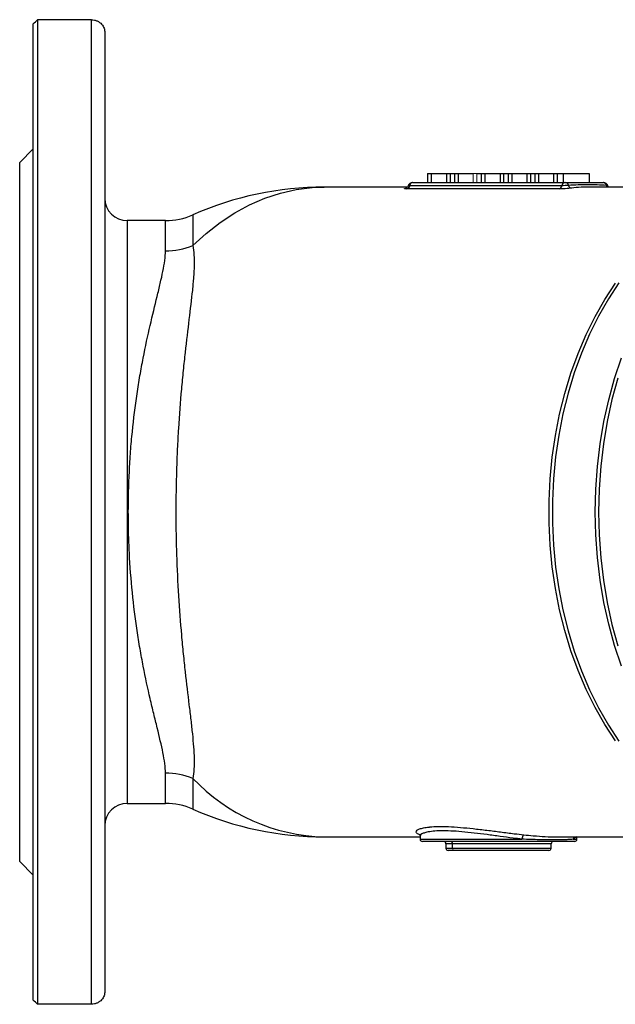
# Model space of a CAD drawing. Header units: millimetres. Extents: x -1742 to -179, y -371 to 715.
# Tile 6 of 16: x -876 to -743, y -371 to -151. Entities that reach past the tile are written whole.
import ezdxf

# ---------------------------------------------------------------- set-up
doc = ezdxf.new("R2010")
doc.units = ezdxf.units.MM

msp = doc.modelspace()

# ---------------------------------------------------------------- linework, layer by layer
at = {"color": 0, "linetype": 'Continuous', "lineweight": 25}
for p, q in [((-872.44, -151.21), (-872.44, -370.89)), ((-860.44, -151.21), (-872.44, -151.21)), ((-860.44, -370.89), (-860.44, -151.21)), ((-873.44, -369.93), (-873.44, -152.17)), ((-857.44, -154.09), (-857.44, -368)), ((-873.44, -180.05), (-876.44, -183.05)), ((-876.44, -339.05), (-876.44, -183.05)), ((-785.37, -185.55), (-784.56, -185.55)), ((-785.37, -185.55), (-785.37, -187.55)), ((-784.56, -185.55), (-781.19, -185.55)), ((-784.56, -185.55), (-784.56, -187.55)), ((-781.19, -185.55), (-781.19, -187.55)), ((-781.19, -185.55), (-780.38, -185.55)), ((-780.38, -185.55), (-780.38, -187.55)), ((-780.38, -185.55), (-779.39, -185.55)), ((-779.39, -185.55), (-778.57, -185.55)), ((-779.39, -185.55), (-779.39, -187.55)), ((-778.57, -185.55), (-775.21, -185.55)), ((-778.57, -185.55), (-778.57, -187.55)), ((-774.4, -185.55), (-773.41, -185.55)), ((-773.41, -185.55), (-772.59, -185.55)), ((-773.41, -185.55), (-773.41, -187.55)), ((-772.59, -185.55), (-769.22, -185.55)), ((-772.59, -185.55), (-772.59, -187.55)), ((-769.22, -185.55), (-768.42, -185.55)), ((-769.22, -185.55), (-769.22, -187.55)), ((-768.42, -185.55), (-767.42, -185.55)), ((-768.42, -185.55), (-768.42, -187.55)), ((-767.42, -185.55), (-766.61, -185.55)), ((-767.42, -185.55), (-767.42, -187.55)), ((-766.61, -185.55), (-763.24, -185.55)), ((-766.61, -185.55), (-766.61, -187.55)), ((-763.24, -185.55), (-763.24, -187.55)), ((-763.24, -185.55), (-762.43, -185.55)), ((-762.43, -185.55), (-762.43, -187.55)), ((-762.43, -185.55), (-761.44, -185.55)), ((-761.44, -185.55), (-760.62, -185.55)), ((-761.44, -185.55), (-761.44, -187.55)), ((-760.62, -185.55), (-757.26, -185.55)), ((-760.62, -185.55), (-760.62, -187.55)), ((-757.26, -185.55), (-756.45, -185.55)), ((-757.26, -185.55), (-757.26, -187.55)), ((-756.45, -185.55), (-755.14, -185.55)), ((-756.45, -185.55), (-756.45, -187.55)), ((-755.14, -185.55), (-749.31, -185.55)), ((-755.14, -185.55), (-755.14, -187.55)), ((-749.31, -185.55), (-749.31, -187.55)), ((-789.88, -188.55), (-808.44, -188.55)), ((-755.44, -188.27), (-789.38, -188.27)), ((-788.73, -187.55), (-788.71, -187.55)), ((-788.7, -187.55), (-754.76, -187.55)), ((-723.13, -188.55), (-749.05, -188.55)), ((-756.04, -188.98), (-789.98, -188.98)), ((-837.81, -194.76), (-837.81, -201.62)), ((-843.89, -196.05), (-852.44, -196.05)), ((-852.44, -196.05), (-852.44, -326.05)), ((-843.89, -202.78), (-843.89, -196.05)), ((-843.89, -326.05), (-843.89, -319.32)), ((-837.81, -320.47), (-837.81, -327.33)), ((-852.44, -326.05), (-843.89, -326.05)), ((-808.44, -333.55), (-787.05, -333.55)), ((-787.05, -333.38), (-787.05, -334.05)), ((-756.54, -333.55), (-723.13, -333.55)), ((-752.16, -333.55), (-752.86, -334.05)), ((-752.05, -334.05), (-752.05, -333.55)), ((-787.05, -334.05), (-764.31, -334.05)), ((-752.55, -334.55), (-786.55, -334.55)), ((-781.3, -335.05), (-781.3, -336.05)), ((-779.8, -335.05), (-781.3, -335.05)), ((-781.3, -336.05), (-779.8, -336.05)), ((-757.8, -335.05), (-779.8, -335.05)), ((-779.8, -336.05), (-779.8, -335.05)), ((-779.8, -336.05), (-757.8, -336.05)), ((-757.8, -336.05), (-757.8, -335.05)), ((-752.86, -334.05), (-752.05, -334.05)), ((-779.3, -336.55), (-780.8, -336.55)), ((-758.3, -336.55), (-779.3, -336.55)), ((-876.44, -339.05), (-873.44, -342.05)), ((-860.44, -370.89), (-872.44, -370.89))]:
    msp.add_line(p, q, dxfattribs=at)
at = {"color": 0, "linetype": 'Continuous', "lineweight": 18}
for p, q in [((-775.21, -185.55), (-774.4, -185.55)), ((-775.21, -185.55), (-775.21, -187.55)), ((-774.4, -185.55), (-774.4, -187.55))]:
    msp.add_line(p, q, dxfattribs=at)
at = {"color": 0, "linetype": 'Continuous', "lineweight": 25, "flags": 128}
for points in [[(-837.81, -201.62), (-834.81, -198.88), (-831.69, -196.43), (-828.45, -194.3), (-825.11, -192.49), (-821.7, -191.01), (-818.22, -189.88), (-814.69, -189.09), (-811.13, -188.65), (-808.44, -188.55)], [(-743.43, -312.1), (-745.79, -308.49), (-747.98, -304.66), (-749.98, -300.63), (-751.78, -296.41), (-753.38, -292.04), (-754.76, -287.51), (-755.92, -282.87), (-756.85, -278.13), (-757.56, -273.3), (-758.03, -268.42), (-758.26, -263.51), (-758.26, -258.59), (-758.03, -253.67), (-757.56, -248.79), (-756.85, -243.97), (-755.92, -239.23), (-754.76, -234.58), (-753.38, -230.06), (-751.78, -225.68), (-749.98, -221.47), (-747.98, -217.44), (-745.79, -213.61), (-743.43, -209.99)], [(-742.66, -209.9), (-745.03, -213.51), (-747.22, -217.35), (-749.23, -221.39), (-751.03, -225.62), (-752.63, -230), (-754.02, -234.53), (-755.18, -239.18), (-756.12, -243.94), (-756.82, -248.77), (-757.3, -253.66), (-757.53, -258.58), (-757.53, -263.52), (-757.3, -268.44), (-756.82, -273.33), (-756.12, -278.16), (-755.18, -282.91), (-754.02, -287.57), (-752.63, -292.1), (-751.03, -296.48), (-749.23, -300.71), (-747.22, -304.75), (-745.03, -308.58), (-742.66, -312.2)], [(-742.12, -295.46), (-743.65, -290.84), (-744.95, -286.08), (-746.03, -281.21), (-746.87, -276.25), (-747.47, -271.22), (-747.83, -266.15), (-747.96, -261.05), (-747.83, -255.95), (-747.47, -250.88), (-746.87, -245.85), (-746.03, -240.89), (-744.95, -236.02), (-743.65, -231.26), (-742.12, -226.64)], [(-742.91, -231.22), (-744.22, -235.98), (-745.29, -240.86), (-746.13, -245.83), (-746.74, -250.86), (-747.1, -255.94), (-747.22, -261.05), (-747.1, -266.15), (-746.74, -271.24), (-746.13, -276.27), (-745.29, -281.24), (-744.22, -286.12), (-742.91, -290.88)]]:
    msp.add_lwpolyline(points, dxfattribs=at)
at = {"color": 0, "linetype": 'Continuous', "lineweight": 25}
for centre, radius, start, end in [((-808.44, -261.05), 72.5, 90, 113.8955), ((-790.21, -188.18), 0.833, 285.8131, 353.8344), ((-788.75, -188.55), 1, 90, 161.4156), ((-788.59, -188.33), 0.793, 98.1146, 175.1544), ((-756.27, -188.18), 0.833, 285.8131, 353.8344), ((-754.65, -188.33), 0.793, 98.1146, 175.1544), ((-754.66, -188.28), 0.742, 8.7269, 82.1822), ((-753.13, -187.98), 0.814, 193.3742, 262.8338), ((-749.04, -224.91), 36.36, 90.0044, 96.6139), ((-746.24, -188.32), 0.773, 10.8686, 83.8631), ((-746.12, -188.55), 1, 18.5285, 90), ((-744.53, -187.97), 0.971, 192.0309, 216.665), ((-852.44, -191.05), 5, 180, 270), ((-843.89, -181.05), 15, 270, 293.8955), ((-843.87, -186.29), 16.48, 269.9286, 291.5544), ((-843.87, -335.8), 16.48, 68.4456, 90.0714), ((-807.33, -291.53), 42.03, 223.5159, 268.4853), ((-852.44, -331.05), 5, 90, 180), ((-843.89, -341.05), 15, 66.1045, 90), ((-808.44, -261.05), 72.5, 246.1045, 270), ((-763.03, -333.97), 1.28, 134.2973, 183.6177), ((-751.85, -334.01), 1, 152.4048, 181.9675), ((-786.55, -334.05), 0.5, 180, 270), ((-781.8, -335.05), 0.5, 0, 90), ((-780.8, -336.05), 0.5, 180, 270), ((-780.3, -335.05), 0.5, 0, 90), ((-758.3, -336.05), 0.5, 270, 0), ((-757.3, -335.05), 0.5, 90, 180), ((-752.55, -334.05), 0.5, 270, 0)]:
    msp.add_arc(centre, radius, start, end, dxfattribs=at)
at = {"color": 0, "linetype": 'Continuous', "lineweight": 18}
msp.add_arc((-779.3, -336.05), 0.5, 180, 270, dxfattribs=at)
at = {"color": 0, "linetype": 'Continuous', "lineweight": 25}
for points in [[(-873.44, -152.17), (-873.11, -151.85), (-872.78, -151.53), (-872.44, -151.21)], [(-872.44, -370.89), (-872.78, -370.57), (-873.11, -370.25), (-873.44, -369.93)]]:
    msp.add_open_spline(points, degree=3, dxfattribs=at)
for points, knots in [([(-860.44, -151.21), (-860.21, -151.21), (-859.98, -151.24), (-859.64, -151.31), (-859.53, -151.34), (-859.32, -151.42), (-859.22, -151.46), (-858.93, -151.59), (-858.75, -151.7), (-858.43, -151.94), (-858.29, -152.07), (-857.91, -152.49), (-857.74, -152.8), (-857.5, -153.44), (-857.44, -153.76), (-857.44, -154.09)], [0, 0, 0, 0, 0.125, 0.125, 0.1875, 0.1875, 0.25, 0.25, 0.375, 0.375, 0.5, 0.5, 0.75, 0.75, 1, 1, 1, 1]), ([(-789.98, -188.98), (-790.17, -188.98), (-790.32, -188.97), (-790.52, -188.95), (-790.57, -188.94), (-790.57, -188.91), (-790.56, -188.9), (-790.51, -188.88), (-790.48, -188.87), (-790.38, -188.85), (-790.32, -188.83), (-790.18, -188.81), (-790.09, -188.8), (-790, -188.79)], [0, 0, 0, 0, 0.25, 0.25, 0.5, 0.5, 0.625, 0.625, 0.75, 0.75, 0.875, 0.875, 1, 1, 1, 1]), ([(-789.69, -188.23), (-789.73, -188.32), (-789.8, -188.48), (-789.97, -188.66), (-790.12, -188.77), (-790.22, -188.82), (-790.27, -188.84), (-790.29, -188.84), (-790.27, -188.84), (-790.26, -188.83)], [0, 0, 0, 0, 0.2160719, 0.3998493, 0.5512773, 0.6617854, 0.7517045, 0.8546058, 1, 1, 1, 1]), ([(-789.38, -188.27), (-789.46, -188.27), (-789.61, -188.26), (-789.7, -188.25), (-789.68, -188.24), (-789.68, -188.23)], [0, 0, 0, 0, 0.414822, 0.829593, 1, 1, 1, 1]), ([(-788.75, -187.55), (-788.74, -187.55), (-788.74, -187.55), (-788.72, -187.55), (-788.71, -187.55), (-788.7, -187.55)], [0, 0, 0, 0, 0.418542, 0.844271, 1, 1, 1, 1]), ([(-753.23, -188.79), (-753.42, -188.81), (-753.64, -188.84), (-754.12, -188.88), (-754.38, -188.9), (-754.77, -188.93), (-754.9, -188.94), (-755.15, -188.95), (-755.28, -188.96), (-755.52, -188.97), (-755.63, -188.97), (-755.85, -188.98), (-755.95, -188.98), (-756.04, -188.98)], [0, 0, 0, 0, 0.25, 0.25, 0.5, 0.5, 0.625, 0.625, 0.75, 0.75, 0.875, 0.875, 1, 1, 1, 1]), ([(-753.92, -188.17), (-754.02, -188.18), (-754.14, -188.19), (-754.4, -188.22), (-754.54, -188.23), (-754.96, -188.25), (-755.24, -188.27), (-755.44, -188.27)], [0, 0, 0, 0, 0.25, 0.25, 0.5, 0.5, 1, 1, 1, 1]), ([(-754.76, -187.55), (-754.76, -187.55), (-754.75, -187.55), (-754.75, -187.55), (-754.73, -187.55), (-754.72, -187.55), (-754.7, -187.55), (-754.69, -187.55), (-754.67, -187.55), (-754.65, -187.55), (-754.65, -187.55), (-754.65, -187.55), (-754.64, -187.55), (-754.63, -187.55), (-754.61, -187.55), (-754.6, -187.55), (-754.58, -187.55), (-754.57, -187.55), (-754.55, -187.55)], [0, 0, 0, 0, 0.0000183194, 0.0000183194, 0.0000183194, 0.0000690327, 0.0000690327, 0.0000690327, 0.0001197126, 0.0001197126, 0.0001197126, 0.0001304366, 0.0001304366, 0.0001304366, 0.000179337, 0.000179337, 0.000179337, 0.0002292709, 0.0002292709, 0.0002292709, 0.0002292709]), ([(-754.55, -187.55), (-753.83, -187.55), (-753.11, -187.55), (-751.68, -187.55), (-750.97, -187.55), (-749.57, -187.55), (-748.88, -187.55), (-747.51, -187.55), (-746.83, -187.55), (-746.16, -187.55)], [0, 0, 0, 0, 0.25, 0.25, 0.5, 0.5, 0.75, 0.75, 1, 1, 1, 1]), ([(-745.48, -188.17), (-746.86, -188.09), (-748.25, -188.05), (-751.07, -188.05), (-752.49, -188.09), (-753.92, -188.17)], [0, 0, 0, 0, 0.5, 0.5, 1, 1, 1, 1]), ([(-746.16, -187.55), (-746.16, -187.55), (-746.15, -187.55), (-746.13, -187.55), (-746.13, -187.55), (-746.13, -187.55)], [0, 0, 0, 0, 0.016734, 0.801812, 1, 1, 1, 1]), ([(-745.18, -188.24), (-745.18, -188.23), (-745.17, -188.22), (-745.3, -188.19), (-745.43, -188.18), (-745.48, -188.17)], [0, 0, 0, 0, 0.340077, 0.737628, 1, 1, 1, 1]), ([(-744.98, -188.55), (-745.02, -188.51), (-745.1, -188.42), (-745.14, -188.29), (-745.16, -188.22)], [0, 0, 0, 0, 0.44018, 1, 1, 1, 1]), ([(-837.81, -201.62), (-837.54, -202.93), (-837.47, -204.41), (-837.52, -206.9), (-837.57, -207.77), (-837.68, -209.15), (-837.72, -209.62), (-837.8, -210.59), (-837.85, -211.09), (-838.11, -213.61), (-838.38, -215.78), (-838.93, -220.39), (-839.23, -222.85), (-839.66, -226.76), (-839.81, -228.11), (-840.09, -230.84), (-840.22, -232.23), (-840.6, -236.47), (-840.82, -239.39), (-841.1, -243.9), (-841.18, -245.43), (-841.29, -247.76), (-841.32, -248.54), (-841.38, -250.1), (-841.41, -250.88), (-841.53, -254.79), (-841.58, -257.93), (-841.58, -262.65), (-841.57, -264.23), (-841.53, -266.6), (-841.52, -267.39), (-841.48, -268.97), (-841.46, -269.77), (-841.33, -273.7), (-841.19, -276.76), (-840.82, -282.75), (-840.59, -285.66), (-840.21, -289.93), (-840.08, -291.33), (-839.8, -294.07), (-839.66, -295.4), (-839.23, -299.28), (-838.93, -301.73), (-838.51, -305.21), (-838.37, -306.33), (-838.18, -307.97), (-838.12, -308.5), (-838.01, -309.55), (-837.95, -310.06), (-837.69, -312.57), (-837.54, -314.39), (-837.47, -317.69), (-837.54, -319.17), (-837.81, -320.47)], [0, 0, 0, 0, 0.0625, 0.0625, 0.09375, 0.09375, 0.109375, 0.109375, 0.125, 0.125, 0.1875, 0.1875, 0.25, 0.25, 0.28125, 0.28125, 0.3125, 0.3125, 0.375, 0.375, 0.40625, 0.40625, 0.421875, 0.421875, 0.4375, 0.4375, 0.5, 0.5, 0.53125, 0.53125, 0.546875, 0.546875, 0.5625, 0.5625, 0.625, 0.625, 0.6875, 0.6875, 0.71875, 0.71875, 0.75, 0.75, 0.8125, 0.8125, 0.84375, 0.84375, 0.859375, 0.859375, 0.875, 0.875, 0.9375, 0.9375, 1, 1, 1, 1]), ([(-843.89, -319.32), (-843.89, -318.64), (-843.95, -317.92), (-844.15, -316.39), (-844.29, -315.58), (-844.8, -313.05), (-845.26, -311.2), (-845.87, -308.68), (-846, -308.16), (-846.26, -307.11), (-846.39, -306.58), (-846.78, -304.95), (-847.05, -303.83), (-847.84, -300.4), (-848.37, -297.98), (-849.11, -294.18), (-849.35, -292.88), (-849.69, -290.88), (-849.8, -290.21), (-850.02, -288.85), (-850.13, -288.16), (-850.64, -284.72), (-851, -281.9), (-851.58, -276.13), (-851.8, -273.18), (-852, -269.41), (-852.03, -268.65), (-852.09, -267.13), (-852.11, -266.37), (-852.17, -264.1), (-852.19, -262.58), (-852.19, -258.05), (-852.11, -255.04), (-851.89, -250.54), (-851.79, -249.04), (-851.57, -246.05), (-851.44, -244.58), (-851, -240.23), (-850.65, -237.41), (-850.03, -233.3), (-849.82, -231.95), (-849.47, -229.95), (-849.36, -229.29), (-849.12, -227.99), (-848.99, -227.34), (-848.37, -224.14), (-847.85, -221.73), (-846.79, -217.15), (-846.26, -215), (-845.64, -212.47), (-845.52, -211.97), (-845.28, -210.99), (-845.17, -210.51), (-844.84, -209.11), (-844.64, -208.22), (-844.29, -206.52), (-844.15, -205.71), (-843.95, -204.18), (-843.89, -203.46), (-843.89, -202.78)], [0, 0, 0, 0, 0.03125, 0.03125, 0.0625, 0.0625, 0.125, 0.125, 0.140625, 0.140625, 0.15625, 0.15625, 0.1875, 0.1875, 0.25, 0.25, 0.28125, 0.28125, 0.296875, 0.296875, 0.3125, 0.3125, 0.375, 0.375, 0.4375, 0.4375, 0.453125, 0.453125, 0.46875, 0.46875, 0.5, 0.5, 0.5625, 0.5625, 0.59375, 0.59375, 0.625, 0.625, 0.6875, 0.6875, 0.71875, 0.71875, 0.734375, 0.734375, 0.75, 0.75, 0.8125, 0.8125, 0.875, 0.875, 0.890625, 0.890625, 0.90625, 0.90625, 0.9375, 0.9375, 0.96875, 0.96875, 1, 1, 1, 1]), ([(-787.12, -333.06), (-787.3, -332.98), (-787.75, -332.8), (-788.01, -332.45), (-787.82, -332.08), (-787.22, -331.76), (-786.37, -331.5), (-785.52, -331.4), (-785.09, -331.35)], [0, 0, 0, 0, 0.13057, 0.325003, 0.525051, 0.68228, 0.842414, 1, 1, 1, 1]), ([(-785.09, -331.35), (-785.02, -331.34), (-784.46, -331.25), (-783, -331.2), (-780.74, -331.23), (-778.11, -331.4), (-775.21, -331.68), (-772.19, -332.04), (-769.09, -332.43), (-766.32, -332.79), (-764.62, -332.98), (-763.93, -333.06)], [0, 0, 0, 0, 0.019972, 0.14562, 0.271263, 0.400677, 0.527882, 0.658848, 0.783114, 0.910832, 1, 1, 1, 1]), ([(-787.21, -332.96), (-787.19, -332.96), (-787.14, -332.98), (-787.09, -333.24), (-787.06, -333.38)], [0, 0, 0, 0, 0.485752, 1, 1, 1, 1]), ([(-764.31, -334.05), (-764.97, -333.97), (-766.56, -333.78), (-769.2, -333.42), (-772.12, -333.03), (-775.02, -332.66), (-777.75, -332.37), (-780.27, -332.2), (-782.43, -332.16), (-784.23, -332.26), (-785.53, -332.46), (-786.41, -332.73), (-786.95, -333.04), (-787, -333.26), (-787.03, -333.38)], [0, 0, 0, 0, 0.063235, 0.151119, 0.241447, 0.330993, 0.423207, 0.511352, 0.602217, 0.687992, 0.77626, 0.848107, 0.921312, 1, 1, 1, 1]), ([(-763.93, -333.06), (-763.2, -333.13), (-761.52, -333.31), (-759.08, -333.48), (-757.34, -333.57), (-756.59, -333.55), (-756.54, -333.54)], [0, 0, 0, 0, 0.262682, 0.612917, 0.973964, 1, 1, 1, 1]), ([(-752.86, -334.05), (-753.07, -334.07), (-753.32, -334.1), (-753.91, -334.14), (-754.24, -334.16), (-755.34, -334.2), (-756.2, -334.22), (-757.7, -334.22), (-758.22, -334.21), (-759.32, -334.2), (-759.89, -334.19), (-761.08, -334.16), (-761.69, -334.14), (-762.98, -334.1), (-763.63, -334.07), (-764.31, -334.05)], [0, 0, 0, 0, 0.125, 0.125, 0.25, 0.25, 0.5, 0.5, 0.625, 0.625, 0.75, 0.75, 0.875, 0.875, 1, 1, 1, 1]), ([(-857.44, -368), (-857.44, -368.33), (-857.5, -368.66), (-857.68, -369.14), (-857.75, -369.3), (-857.93, -369.6), (-858.04, -369.74), (-858.29, -370.02), (-858.43, -370.16), (-858.75, -370.39), (-858.93, -370.5), (-859.32, -370.69), (-859.53, -370.76), (-859.98, -370.86), (-860.21, -370.89), (-860.44, -370.89)], [0, 0, 0, 0, 0.25, 0.25, 0.375, 0.375, 0.5, 0.5, 0.625, 0.625, 0.75, 0.75, 0.875, 0.875, 1, 1, 1, 1])]:
    msp.add_open_spline(points, degree=3, knots=knots, dxfattribs=at)

doc.saveas('drawing.dxf')
